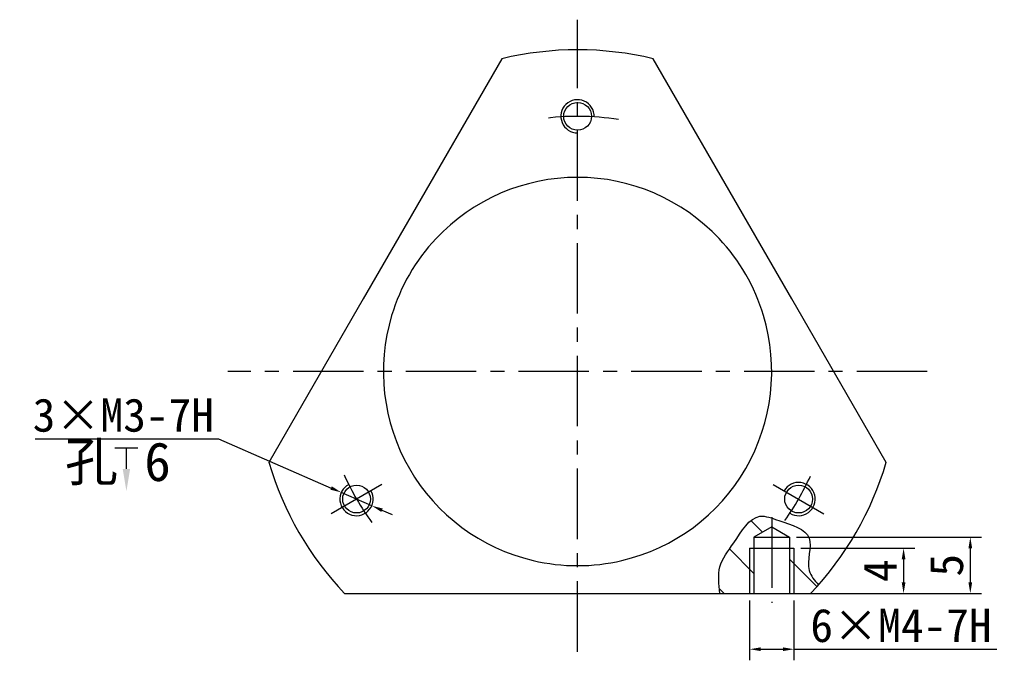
# Model space of a CAD drawing. Header units: millimetres. Extents: x 159.9 to 248.7, y 276.6 to 334.4.
import ezdxf

# ---------------------------------------------------------------- set-up
doc = ezdxf.new("R2010")
doc.units = ezdxf.units.MM
doc.header["$PDSIZE"] = -1
doc.linetypes.add('CENTERX2', pattern=[20.32, 12.7, -2.54, 2.54, -2.54])
doc.layers.add('中心线', color=7, linetype='CENTERX2')
doc.layers.add('粗实线', color=7, linetype='Continuous', lineweight=30)
doc.styles.get("Standard").update_dxf_attribs({"font": '仿宋_GB2312.ttf'})
doc.dimstyles.new('ISO-25', dxfattribs={"dimtxt": 3, "dimasz": 1, "dimexe": 1, "dimexo": 0.625, "dimtad": 1, "dimtoh": 1, "dimdec": 0, "dimdsep": 46, "dimtxsty": 'Standard', "dimcen": 2.5, "dimadec": 0, "dimazin": 0, "dimtfac": 1, "dimtdec": 0, "dimtmove": 0, "dimatfit": 3, "dimfxl": 1, "dimarcsym": 0})

# ---------------------------------------------------------------- blocks, each defined once
blk = doc.blocks.new('*D6')
at = {"color": 0, "lineweight": -2, "transparency": 16777216}
for p, q in [((161.304, 296.58), (177.837, 296.58)), ((177.837, 296.58), (187.988, 292.153)), ((191.655, 290.554), (188.905, 291.754)), ((192.571, 290.155), (193.488, 289.755))]:
    blk.add_line(p, q, dxfattribs=at)
at = {"color": 0, "transparency": 16777216}
for points in [[(188.055, 292.306), (187.922, 292), (188.905, 291.754)], [(192.638, 290.307), (192.505, 290.002), (191.655, 290.554)]]:
    blk.add_solid(points, dxfattribs=at)
at = {"layer": 'Defpoints', "color": 0, "transparency": 16777216}
for p in [(188.905, 291.754), (191.655, 290.554)]:
    blk.add_point(p, dxfattribs=at)
at = {"color": 0, "transparency": 16777216, "insert": (169.258, 298.705), "char_height": 3, "width": 18.67074, "attachment_point": 5}
blk.add_mtext('3×M3-7H', dxfattribs=at)
blk = doc.blocks.new('*D7')
at = {"color": 0, "lineweight": -2, "transparency": 16777216}
for p, q in [((225.698, 282.029), (225.698, 276.623)), ((229.698, 282.029), (229.698, 276.623)), ((226.698, 277.623), (228.698, 277.623)), ((229.698, 277.623), (247.986, 277.623))]:
    blk.add_line(p, q, dxfattribs=at)
at = {"color": 0, "transparency": 16777216}
for points in [[(226.698, 277.79), (226.698, 277.457), (225.698, 277.623)], [(228.698, 277.79), (228.698, 277.457), (229.698, 277.623)]]:
    blk.add_solid(points, dxfattribs=at)
at = {"layer": 'Defpoints', "color": 0, "transparency": 16777216}
for p in [(225.698, 282.654), (229.698, 282.654), (229.698, 277.623)]:
    blk.add_point(p, dxfattribs=at)
at = {"color": 0, "transparency": 16777216, "insert": (239.342, 279.748), "char_height": 3, "attachment_point": 5}
blk.add_mtext('6×M4-7H', dxfattribs=at)
blk = doc.blocks.new('*D8')
at = {"color": 0, "lineweight": -2, "transparency": 16777216}
for p, q in [((230.323, 286.73), (240.579, 286.73)), ((239.579, 285.73), (239.579, 283.654)), ((230.323, 282.654), (240.579, 282.654))]:
    blk.add_line(p, q, dxfattribs=at)
at = {"color": 0, "transparency": 16777216}
for points in [[(239.412, 285.73), (239.746, 285.73), (239.579, 286.73)], [(239.412, 283.654), (239.746, 283.654), (239.579, 282.654)]]:
    blk.add_solid(points, dxfattribs=at)
at = {"layer": 'Defpoints', "color": 0, "transparency": 16777216}
for p in [(229.698, 286.73), (229.698, 282.654), (239.579, 282.654)]:
    blk.add_point(p, dxfattribs=at)
at = {"color": 0, "transparency": 16777216, "insert": (237.454, 284.692), "char_height": 3, "attachment_point": 5, "rotation": 90}
blk.add_mtext('4', dxfattribs=at)
blk = doc.blocks.new('*D9')
at = {"color": 0, "lineweight": -2, "transparency": 16777216}
for p, q in [((229.923, 287.73), (246.592, 287.73)), ((245.592, 286.73), (245.592, 283.654)), ((230.323, 282.654), (246.592, 282.654))]:
    blk.add_line(p, q, dxfattribs=at)
at = {"color": 0, "transparency": 16777216}
for points in [[(245.426, 286.73), (245.759, 286.73), (245.592, 287.73)], [(245.426, 283.654), (245.759, 283.654), (245.592, 282.654)]]:
    blk.add_solid(points, dxfattribs=at)
at = {"layer": 'Defpoints', "color": 0, "transparency": 16777216}
for p in [(229.298, 287.73), (229.698, 282.654), (245.592, 282.654)]:
    blk.add_point(p, dxfattribs=at)
at = {"color": 0, "transparency": 16777216, "insert": (243.467, 285.192), "char_height": 3, "attachment_point": 5, "rotation": 90}
blk.add_mtext('5', dxfattribs=at)

msp = doc.modelspace()

# ---------------------------------------------------------------- hatches: boundary and pattern name
h = msp.add_hatch()
h.set_pattern_fill('ANSI31', color=256, angle=90)
h.set_pattern_definition([(135, (68.018, 2.494), (-2.245064, -2.245064), [])])
edge = h.paths.add_edge_path()
edge.add_spline(control_points=[(231.913, 283.432), (231.559, 283.83), (230.526, 284.991), (231.719, 287.646), (230.343, 288.471), (229.698, 288.733)], knot_values=[11.264777, 11.264777, 11.264777, 11.264777, 12.793084, 15.726896, 17.61675, 17.61675, 17.61675, 17.61675], degree=3, periodic=0)
edge.add_spline(control_points=[(229.698, 288.733), (229.272, 288.907), (228.562, 289.129), (227.909, 289.372), (227.698, 289.44)], knot_values=[9.387187, 9.387187, 9.387187, 9.387187, 10.638412, 11.264777, 11.264777, 11.264777, 11.264777], degree=3, periodic=0)
edge.add_line((227.698, 289.44), (227.698, 288.654))
edge.add_line((227.698, 288.654), (229.298, 287.73))
edge.add_line((229.298, 287.73), (229.298, 286.73))
edge.add_line((229.298, 286.73), (229.698, 286.73))
edge.add_line((229.698, 286.73), (229.698, 282.654))
edge.add_line((229.698, 282.654), (231.198, 282.654))
edge.add_arc((210.198, 302.654), 29, 316.39718, 318.48509)
edge = h.paths.add_edge_path()
edge.add_line((225.698, 286.73), (226.098, 286.73))
edge.add_line((226.098, 286.73), (226.098, 287.73))
edge.add_line((226.098, 287.73), (227.698, 288.654))
edge.add_line((227.698, 288.654), (227.698, 289.44))
edge.add_spline(control_points=[(227.698, 289.44), (227.316, 289.565), (225.901, 289.899), (224.463, 287.31), (222.73, 285.188), (222.93, 283.487), (223.028, 282.654)], knot_values=[0, 0, 0, 0, 1.136286, 4.499612, 6.995473, 9.387187, 9.387187, 9.387187, 9.387187], degree=3, periodic=0)
edge.add_line((223.028, 282.654), (225.698, 282.654))
edge.add_line((225.698, 282.654), (225.698, 286.73))
h.paths.add_polyline_path([(226.098, 286.73), (225.698, 286.73), (225.698, 282.654), (226.098, 282.654)], flags=17)
h.paths.add_polyline_path([(229.698, 286.73), (229.298, 286.73), (229.298, 282.654), (229.698, 282.654)], flags=17)

# ---------------------------------------------------------------- linework, layer by layer
at = {"ltscale": 0.5}
for p, q in [((225.698, 286.73), (225.698, 282.654)), ((229.698, 286.73), (229.698, 282.654))]:
    msp.add_line(p, q, dxfattribs=at)
at = {"color": 5, "linetype": 'ByBlock', "lineweight": -2}
msp.add_lwpolyline([(169.541, 293.877), (169.541, 295.766)], dxfattribs=at)
for centre, start, end in [((210.198, 325.654), 358.13133, 270), ((190.28, 291.154), 118.13133, 30), ((230.117, 291.154), 238.13133, 150)]:
    msp.add_arc(centre, 1.5, start, end)
msp.add_spline([(223.028, 282.654), (223.028, 285.046), (224.276, 287.207), (226.633, 289.606), (228.351, 289.212), (231.071, 287.642), (231.071, 284.708), (231.913, 283.432)], degree=3)
at = {"color": 5}
msp.add_solid([(169.875, 293.877), (169.541, 291.877), (169.208, 293.877)], dxfattribs=at)
at = {"layer": '中心线', "ltscale": 0.5}
for p, q in [((210.198, 277.397), (210.198, 334.364)), ((241.709, 302.654), (178.687, 302.654)), ((192.567, 292.475), (187.992, 289.833)), ((227.829, 292.475), (232.404, 289.833)), ((227.698, 289.512), (227.698, 281.796))]:
    msp.add_line(p, q, dxfattribs=at)
for start, end in [(80.73779, 98.23949), (203.90118, 216.24309), (324.31575, 335.79791)]:
    msp.add_arc((210.198, 302.654), 23, start, end, dxfattribs=at)
at = {"layer": '粗实线', "color": 7}
for p, q in [((203.378, 330.84), (194.878, 316.118)), ((225.519, 316.118), (217.019, 330.84)), ((194.878, 316.118), (190.878, 309.19)), ((229.519, 309.19), (225.519, 316.118)), ((190.878, 309.19), (182.378, 294.467)), ((238.019, 294.467), (229.519, 309.19)), ((189.198, 282.654), (206.198, 282.654)), ((206.198, 282.654), (214.198, 282.654)), ((214.198, 282.654), (231.198, 282.654))]:
    msp.add_line(p, q, dxfattribs=at)
at = {"layer": '粗实线', "color": 5}
msp.add_line((168.511, 295.766), (170.572, 295.766), dxfattribs=at)
at = {"layer": '粗实线'}
for p, q in [((227.698, 288.654), (226.098, 287.73)), ((227.698, 288.654), (229.298, 287.73)), ((226.098, 287.73), (229.298, 287.73)), ((225.698, 286.73), (229.698, 286.73))]:
    msp.add_line(p, q, dxfattribs=at)
at = {"layer": '粗实线', "ltscale": 0.5}
for p, q in [((226.098, 287.73), (226.098, 282.654)), ((229.298, 287.73), (229.298, 282.654))]:
    msp.add_line(p, q, dxfattribs=at)
at = {"layer": '粗实线'}
for centre in [(210.198, 325.654), (190.28, 291.154), (230.117, 291.154)]:
    msp.add_circle(centre, 1.25, dxfattribs=at)
at = {"layer": '粗实线', "color": 7}
for radius, start, end in [(29, 76.39718, 103.60282), (17.5, 43.21298, 136.78702), (17.5, 136.78702, 163.21298), (17.5, 16.78702, 43.21298), (17.5, 163.21298, 256.78702), (17.5, 283.21298, 16.78702), (29, 196.39718, 223.60282), (29, 316.39718, 343.60282), (17.5, 256.78702, 283.21298)]:
    msp.add_arc((210.198, 302.654), radius, start, end, dxfattribs=at)

# ---------------------------------------------------------------- texts
at = {"color": 5, "insert": (164.002, 296.279), "char_height": 3.5, "attachment_point": 1}
msp.add_mtext_dynamic_manual_height_columns('孔 6', width=10.83226, gutter_width=17.5, heights=[0], dxfattribs=at)

# ---------------------------------------------------------------- dimensions: what is measured, and where the dimension line sits
at = {"color": 5}
dim = msp.add_diameter_dim_2p(p1=(191.655, 290.554), p2=(188.905, 291.754), text='3×M3-7H', dimstyle='ISO-25', dxfattribs=at)
dim.commit()
dim.dimension.update_dxf_attribs({"geometry": '*D6', "text_midpoint": (169.258, 296.58), "dimtype": 163})
for base, p1, picture, middle in [((245.592, 282.654), (229.298, 287.73), '*D9', (243.467, 285.192)), ((239.579, 282.654), (229.698, 286.73), '*D8', (237.454, 284.692))]:
    dim = msp.add_linear_dim(base=base, p1=p1, p2=(229.698, 282.654), angle=90, dimstyle='ISO-25', dxfattribs=at)
    dim.commit()
    dim.dimension.update_dxf_attribs({"geometry": picture, "text_midpoint": middle})
dim = msp.add_linear_dim(base=(229.698, 277.623), p1=(225.698, 282.654), p2=(229.698, 282.654), text='6×M4-7H', dimstyle='ISO-25', dxfattribs=at)
dim.commit()
dim.dimension.update_dxf_attribs({"geometry": '*D7', "text_midpoint": (239.342, 277.623), "dimtype": 160})

doc.saveas('drawing.dxf')
